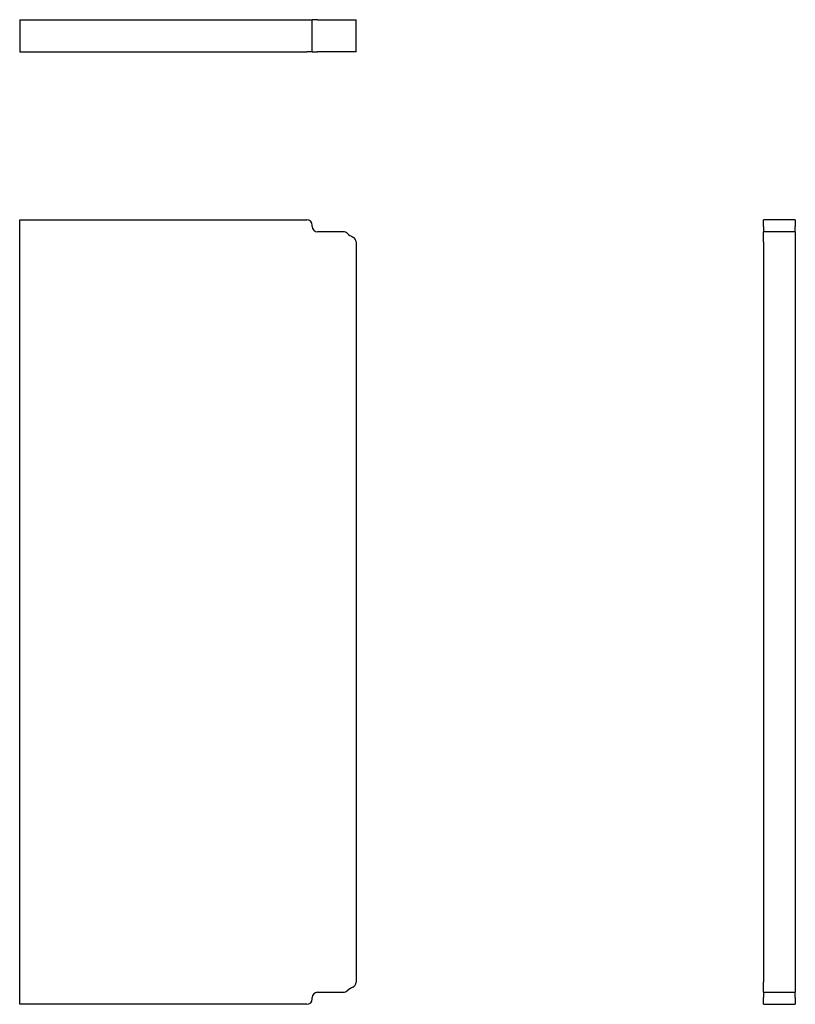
# Model space of a CAD drawing. Header units: inches. Extents: x 10.3 to 106.9, y 4.3 to 53.4.
# Tile 1 of 2: x 10.3 to 28.5, y 4.3 to 27.4. Entities that reach past the tile are written whole.
import ezdxf

# ---------------------------------------------------------------- set-up
doc = ezdxf.new("R2010")
doc.units = ezdxf.units.IN
doc.header["$MEASUREMENT"] = 0
doc.layers.add('Visible Edges(ANSI)', color=7, linetype='Continuous', lineweight=25)

msp = doc.modelspace()

# ---------------------------------------------------------------- linework, layer by layer
at = {"layer": 'Visible Edges(ANSI)'}
for p, q in [((10.347, 27.435), (17.085, 27.435)), ((10.347, 27.435), (10.347, 26.685)), ((17.085, 27.435), (17.21, 27.435)), ((17.335, 27.435), (17.21, 27.435)), ((17.21, 26.685), (17.21, 27.435)), ((17.335, 27.435), (17.942, 27.435)), ((17.942, 27.435), (18.026, 27.435)), ((18.026, 27.435), (18.166, 27.435)), ((18.166, 27.435), (18.241, 27.435)), ((18.241, 26.685), (18.241, 27.435)), ((10.347, 26.685), (17.085, 26.685)), ((17.21, 26.685), (17.085, 26.685)), ((17.21, 26.685), (17.335, 26.685)), ((17.942, 26.685), (17.335, 26.685)), ((18.026, 26.685), (17.942, 26.685)), ((18.166, 26.685), (18.026, 26.685)), ((18.241, 26.685), (18.166, 26.685)), ((10.347, 22.744), (17.085, 22.744)), ((10.347, 4.35), (10.347, 22.744)), ((27.793, 22.619), (27.793, 22.744)), ((28.543, 22.744), (27.793, 22.744)), ((28.543, 22.744), (28.543, 22.619)), ((17.21, 22.588), (17.21, 22.619)), ((17.942, 22.463), (17.335, 22.463)), ((27.793, 22.588), (27.793, 22.619)), ((27.793, 22.588), (27.793, 22.463)), ((27.793, 22.43), (27.793, 22.463)), ((28.543, 22.463), (27.793, 22.463)), ((27.793, 22.339), (27.793, 22.43)), ((28.543, 22.619), (28.543, 22.588)), ((28.543, 22.463), (28.543, 22.588)), ((28.543, 22.463), (28.543, 22.43)), ((28.543, 22.43), (28.543, 22.339)), ((18.241, 22.224), (18.241, 4.87)), ((27.793, 22.224), (27.793, 22.339)), ((27.793, 22.224), (27.793, 4.87)), ((28.543, 22.339), (28.543, 22.224)), ((28.543, 22.224), (28.543, 4.87)), ((27.793, 4.755), (27.793, 4.87)), ((28.543, 4.87), (28.543, 4.755)), ((17.335, 4.631), (17.942, 4.631)), ((27.793, 4.664), (27.793, 4.755)), ((27.793, 4.631), (27.793, 4.664)), ((27.793, 4.631), (27.793, 4.506)), ((27.793, 4.631), (28.543, 4.631)), ((28.543, 4.755), (28.543, 4.664)), ((28.543, 4.664), (28.543, 4.631)), ((28.543, 4.506), (28.543, 4.631)), ((17.21, 4.475), (17.21, 4.506)), ((27.793, 4.475), (27.793, 4.506)), ((27.793, 4.35), (27.793, 4.475)), ((28.543, 4.506), (28.543, 4.475)), ((28.543, 4.475), (28.543, 4.35)), ((17.085, 4.35), (10.347, 4.35)), ((27.793, 4.35), (28.543, 4.35))]:
    msp.add_line(p, q, dxfattribs=at)
for centre, radius, start, end in [((17.085, 22.619), 0.125, 0, 90), ((17.335, 22.588), 0.125, 180, 270), ((17.942, 22.338), 0.125, 47.2565, 90), ((18.366, 22.797), 0.5, 227.2565, 246.4218), ((18.116, 22.224), 0.125, 0, 66.4218), ((18.116, 4.87), 0.125, 293.5782, 0), ((17.335, 4.506), 0.125, 90, 180), ((17.942, 4.756), 0.125, 270, 312.7435), ((18.366, 4.297), 0.5, 113.5782, 132.7435), ((17.085, 4.475), 0.125, 270, 0)]:
    msp.add_arc(centre, radius, start, end, dxfattribs=at)

doc.saveas('drawing.dxf')
